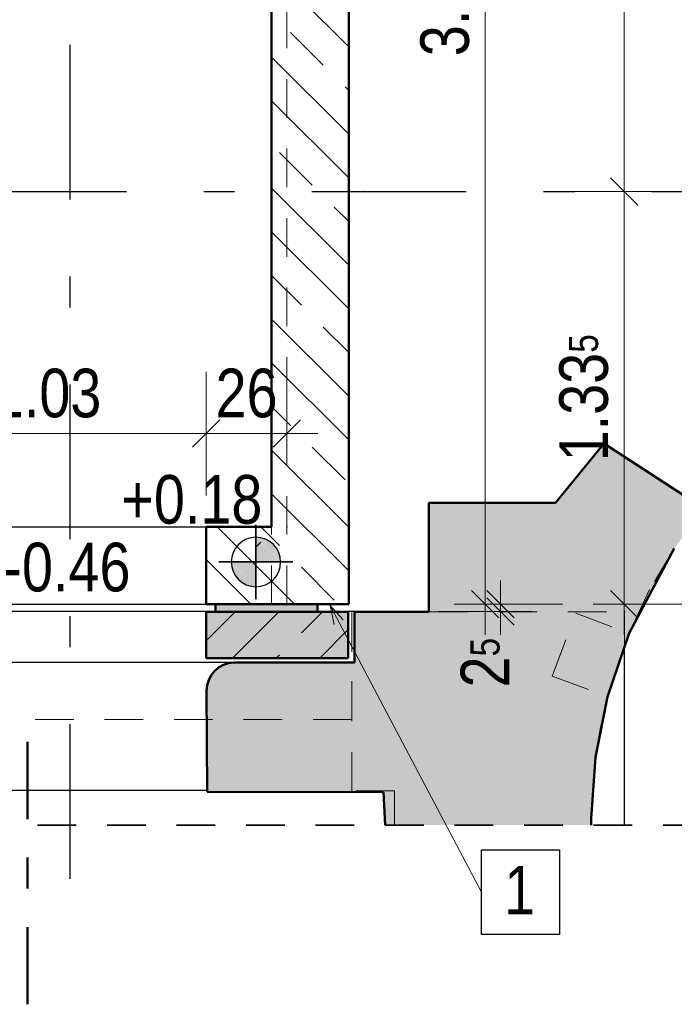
# Model space of a CAD drawing. Header units: millimetres. Extents: x 0 to 102, y -15 to 47.
# Tile 11 of 103: x 11.99 to 14.11, y 11.7 to 14.89. Entities that reach past the tile are written whole.
import ezdxf

# ---------------------------------------------------------------- set-up
doc = ezdxf.new("R2010")
doc.units = ezdxf.units.MM
for name, pattern in [('DASHDOT', [1, 0.5, -0.25, 0, -0.25]), ('DASHDOTX2', [2, 1, -0.5, 0, -0.5]), ('HIDDEN', [0.375, 0.25, -0.125])]:
    doc.linetypes.add(name, pattern=pattern)
doc.layers.add('Achsen', color=7, linetype='Continuous', lineweight=20)
doc.layers.add('Schraffuren', color=7, linetype='Continuous', lineweight=20)
doc.styles.add('Arial Narrow', font='ARIALN.TTF')
doc.dimstyles.new('Arch_Strakon_dimstyle', dxfattribs={"dimtxt": 15.75, "dimasz": 1, "dimexe": 1.25, "dimexo": 0.0625, "dimgap": 1, "dimtad": 0, "dimzin": 12, "dimdsep": 46, "dimtxsty": 'Arial Narrow', "dimblk": 'Arrowhead_Tick', "dimsah": 1, "dimcen": 0, "dimse1": 1, "dimse2": 1, "dimclrd": 6, "dimclrt": 2, "dimazin": 0, "dimtfac": 1, "dimtdec": 4, "dimtmove": 0, "dimatfit": 3, "dimldrblk": 'NONE', "dimfxl": 1, "dimtvp": 1, "dimtolj": 1, "dimtzin": 0, "dimlwd": 13, "dimarcsym": 2})
pattern_1 = [(135, (0, 0), (-0.212132, -0.212132), []), (135, (-0.0707, -0.0707), (-0.212132, -0.212132), []), (135, (-0.14142, -0.14142), (-0.212132, -0.212132), [0.15, -0.1])]

# ---------------------------------------------------------------- blocks, each defined once
blk = doc.blocks.new('Arrowhead_Tick')
at = {"color": 0, "linetype": 'Continuous', "lineweight": -2}
for p, q in [((0, 20), (0, -10)), ((-1, 0), (0, 0)), ((10, 0), (0, 0))]:
    blk.add_line(p, q, dxfattribs=at)
at = {"color": 2, "linetype": 'Continuous', "lineweight": 35}
blk.add_line((4.42, 4.42), (-4.42, -4.42), dxfattribs=at)
blk = doc.blocks.new('*D281')
at = {"layer": 'Achsen', "color": 6, "linetype": 'Continuous', "lineweight": 13}
for p, q in [((13.55, 13.0079), (13.55, 13.0179)), ((13.55, 12.9738), (13.55, 12.9979)), ((13.55, 12.9638), (13.55, 12.9538))]:
    blk.add_line(p, q, dxfattribs=at)
at = {"layer": 'Defpoints', "color": 0}
for p in [(13.0582, 12.9979), (13.55, 12.9979), (13.951, 12.9738)]:
    blk.add_point(p, dxfattribs=at)
at = {"layer": 'Achsen', "color": 6, "lineweight": 13, "xscale": 0.01, "yscale": 0.01, "zscale": 0.01}
for p, rotation in [((13.55, 12.9738), 90), ((13.55, 12.9979), 270)]:
    blk.add_blockref('Arrowhead_Tick', p, dxfattribs=dict(at, rotation=rotation))
at = {"layer": 'Achsen', "color": 2, "lineweight": 35, "insert": (13.5, 12.8082), "char_height": 0.1575, "attachment_point": 5, "rotation": 90, "style": 'Arial Narrow'}
blk.add_mtext('\\A1;2{\\A1;\\H.6x;\\S5;}', dxfattribs=at)
blk = doc.blocks.new('_None')
blk = doc.blocks.new('*D282')
at = {"layer": 'Achsen', "color": 6, "linetype": 'Continuous', "lineweight": 13}
blk.add_line((13.5, 13.0079), (13.5, 16.8879), dxfattribs=at)
at = {"layer": 'Defpoints', "color": 0}
for p in [(13.0582, 16.8979), (13.5, 16.8979), (13.0582, 12.9979)]:
    blk.add_point(p, dxfattribs=at)
at = {"layer": 'Achsen', "color": 6, "lineweight": 13, "xscale": 0.01, "yscale": 0.01, "zscale": 0.01}
for p, rotation in [((13.5, 16.8979), 89.99999999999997), ((13.5, 12.9979), 270)]:
    blk.add_blockref('Arrowhead_Tick', p, dxfattribs=dict(at, rotation=rotation))
at = {"layer": 'Achsen', "color": 2, "lineweight": 35, "insert": (13.3696, 14.9479), "char_height": 0.1575, "attachment_point": 5, "rotation": 90, "style": 'Arial Narrow'}
blk.add_mtext('\\A1;3.90', dxfattribs=at)
blk = doc.blocks.new('*D284')
at = {"layer": 'Achsen', "color": 6, "linetype": 'Continuous', "lineweight": 13}
for p, q in [((14.45, 17.0879), (14.45, 15.2631)), ((14.45, 13.0079), (14.45, 14.8227))]:
    blk.add_line(p, q, dxfattribs=at)
at = {"layer": 'Defpoints', "color": 0}
for p in [(13.0582, 17.0979), (14.45, 17.0979), (13.0582, 12.9979)]:
    blk.add_point(p, dxfattribs=at)
at = {"layer": 'Achsen', "color": 6, "lineweight": 13, "xscale": 0.01, "yscale": 0.01, "zscale": 0.01}
for p, rotation in [((14.45, 17.0979), 89.99999999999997), ((14.45, 12.9979), 270)]:
    blk.add_blockref('Arrowhead_Tick', p, dxfattribs=dict(at, rotation=rotation))
at = {"layer": 'Achsen', "color": 2, "lineweight": 35, "insert": (14.4, 15.0429), "char_height": 0.1575, "attachment_point": 5, "rotation": 90, "style": 'Arial Narrow'}
blk.add_mtext('\\A1;4.10', dxfattribs=at)
blk = doc.blocks.new('*D290')
at = {"layer": 'Achsen', "color": 6, "linetype": 'Continuous', "lineweight": 13}
blk.add_line((13.95, 13.0079), (13.95, 14.3245), dxfattribs=at)
at = {"layer": 'Defpoints', "color": 0}
for p in [(13.1082, 14.3345), (13.95, 14.3345), (13.0582, 12.9979)]:
    blk.add_point(p, dxfattribs=at)
at = {"layer": 'Achsen', "color": 6, "lineweight": 13, "xscale": 0.01, "yscale": 0.01, "zscale": 0.01}
for p, rotation in [((13.95, 14.3345), 90), ((13.95, 12.9979), 270)]:
    blk.add_blockref('Arrowhead_Tick', p, dxfattribs=dict(at, rotation=rotation))
at = {"layer": 'Achsen', "color": 2, "lineweight": 35, "insert": (13.8196, 13.6662), "char_height": 0.1575, "attachment_point": 5, "rotation": 90, "style": 'Arial Narrow'}
blk.add_mtext('\\A1;1.33{\\A1;\\H.6x;\\S5;}', dxfattribs=at)
blk = doc.blocks.new('*D291')
at = {"layer": 'Achsen', "color": 6, "linetype": 'Continuous', "lineweight": 13}
blk.add_line((13.95, 14.3445), (13.95, 17.0879), dxfattribs=at)
at = {"layer": 'Defpoints', "color": 0}
for p in [(13.0582, 17.0979), (13.95, 17.0979), (13.1082, 14.3345)]:
    blk.add_point(p, dxfattribs=at)
at = {"layer": 'Achsen', "color": 6, "lineweight": 13, "xscale": 0.01, "yscale": 0.01, "zscale": 0.01}
for p, rotation in [((13.95, 17.0979), 90), ((13.95, 14.3345), 270)]:
    blk.add_blockref('Arrowhead_Tick', p, dxfattribs=dict(at, rotation=rotation))
at = {"layer": 'Achsen', "color": 2, "lineweight": 35, "insert": (13.8196, 15.7162), "char_height": 0.1575, "attachment_point": 5, "rotation": 90, "style": 'Arial Narrow'}
blk.add_mtext('\\A1;2.76{\\A1;\\H.6x;\\S5;}', dxfattribs=at)
blk = doc.blocks.new('*D739')
at = {"color": 6, "linetype": 'Continuous', "lineweight": 13}
blk.add_line((12.6066, 13.55), (12.8482, 13.55), dxfattribs=at)
at = {"layer": 'Defpoints', "color": 0}
for p in [(12.8582, 13.55), (12.5966, 13.2479), (12.8582, 13.2479)]:
    blk.add_point(p, dxfattribs=at)
at = {"color": 6, "lineweight": 13, "xscale": 0.01, "yscale": 0.01, "zscale": 0.01}
blk.add_blockref('Arrowhead_Tick', (12.8582, 13.55), dxfattribs=at)
at = {"color": 6, "lineweight": 13, "xscale": 0.01, "yscale": 0.01, "zscale": 0.01, "rotation": 180}
blk.add_blockref('Arrowhead_Tick', (12.5966, 13.55), dxfattribs=at)
at = {"color": 2, "lineweight": 25, "insert": (12.7274, 13.6804), "char_height": 0.1575, "attachment_point": 5, "style": 'Arial Narrow'}
blk.add_mtext('\\A1;26', dxfattribs=at)
blk = doc.blocks.new('*D740')
at = {"color": 6, "linetype": 'Continuous', "lineweight": 13}
blk.add_line((11.5766, 13.55), (12.5866, 13.55), dxfattribs=at)
at = {"layer": 'Defpoints', "color": 0}
for p in [(12.5966, 13.55), (11.5666, 13.2479), (12.5966, 13.2479)]:
    blk.add_point(p, dxfattribs=at)
at = {"color": 6, "lineweight": 13, "xscale": 0.01, "yscale": 0.01, "zscale": 0.01}
blk.add_blockref('Arrowhead_Tick', (12.5966, 13.55), dxfattribs=at)
at = {"color": 6, "lineweight": 13, "xscale": 0.01, "yscale": 0.01, "zscale": 0.01, "rotation": 180}
blk.add_blockref('Arrowhead_Tick', (11.5666, 13.55), dxfattribs=at)
at = {"color": 2, "lineweight": 25, "insert": (12.0816, 13.6804), "char_height": 0.1575, "attachment_point": 5, "style": 'Arial Narrow'}
blk.add_mtext('\\A1;1.03', dxfattribs=at)

msp = doc.modelspace()

# ---------------------------------------------------------------- hatches: boundary and pattern name
at = {"lineweight": 13}
h = msp.add_hatch(dxfattribs=at)
h.set_pattern_fill('wuB', color=6, scale=0.01, angle=135, style=0, pattern_type=2)
h.set_pattern_definition(pattern_1)
h.paths.add_polyline_path([(13.0581558, 12.9978891), (12.8081558, 12.9978891), (12.8081558, 17.147896), (13.0581558, 17.147896)])
h = msp.add_hatch(dxfattribs=at)
h.set_pattern_fill('wuB', color=6, scale=0.01, angle=135, style=0, pattern_type=2)
h.set_pattern_definition(pattern_1)
h.paths.add_polyline_path([(12.8081558, 12.9978891), (12.5966236, 12.9978891), (12.5966236, 13.2478891), (12.8081558, 13.2478891)])
h = msp.add_hatch(dxfattribs=at)
h.set_pattern_fill('FT', color=6, scale=0.01, angle=45, style=0, pattern_type=2)
h.set_pattern_definition([(45, (0, 0), (-0.0707107, 0.0707107), []), (135, (0, 0), (-0.0707107, -0.0707107), [])])
h.paths.add_polyline_path([(12.7577723, 13.2142695), (12.8377723, 13.1342695), (12.7577723, 13.1342695)])
at = {"lineweight": 13, "true_color": 0xcccccc}
for points in [[(12.7577723, 13.2142695), (12.8377723, 13.1342695), (12.7577723, 13.1342695)], [(12.8377604, 13.1356503), (12.8377247, 13.1370308), (12.8376651, 13.1384104), (12.8375817, 13.1397888), (12.8374746, 13.1411655), (12.8373437, 13.1425402), (12.837189, 13.1439124), (12.8370108, 13.1452818), (12.8368089, 13.1466478), (12.8365835, 13.1480102), (12.8363345, 13.1493685), (12.8360622, 13.1507223), (12.8357666, 13.1520711), (12.8354477, 13.1534147), (12.8351056, 13.1547526), (12.8347406, 13.1560844), (12.8343526, 13.1574096), (12.8339417, 13.158728), (12.8335082, 13.1600391), (12.8330521, 13.1613425), (12.8325736, 13.1626379), (12.8320728, 13.1639248), (12.8315499, 13.1652028), (12.831005, 13.1664717), (12.8304382, 13.1677309), (12.8298498, 13.1689802), (12.82924, 13.1702191), (12.8286088, 13.1714473), (12.8279565, 13.1726645), (12.8272834, 13.1738702), (12.8265895, 13.1750641), (12.8258751, 13.1762458), (12.8251404, 13.1774151), (12.8243856, 13.1785715), (12.823611, 13.1797147), (12.8228168, 13.1808443), (12.8220032, 13.1819601), (12.8211705, 13.1830616), (12.8203189, 13.1841487), (12.8194486, 13.1852208), (12.8185599, 13.1862778), (12.8176532, 13.1873193), (12.8167286, 13.188345), (12.8157864, 13.1893545), (12.814827, 13.1903477), (12.8138505, 13.1913241), (12.8128574, 13.1922836), (12.8118478, 13.1932257), (12.8108221, 13.1941503), (12.8097807, 13.1950571), (12.8087237, 13.1959457), (12.8076515, 13.196816), (12.8065645, 13.1976676), (12.8054629, 13.1985004), (12.8043472, 13.199314), (12.8032175, 13.2001082), (12.8020743, 13.2008828), (12.8009179, 13.2016375), (12.7997487, 13.2023722), (12.7985669, 13.2030866), (12.797373, 13.2037805), (12.7961673, 13.2044537), (12.7949502, 13.205106), (12.793722, 13.2057371), (12.792483, 13.206347), (12.7912338, 13.2069354), (12.7899745, 13.2075021), (12.7887057, 13.208047), (12.7874276, 13.20857), (12.7861407, 13.2090708), (12.7848454, 13.2095493), (12.783542, 13.2100054), (12.7822309, 13.2104389), (12.7809125, 13.2108497), (12.7795872, 13.2112377), (12.7782555, 13.2116028), (12.7769176, 13.2119448), (12.775574, 13.2122637), (12.7742251, 13.2125594), (12.7728713, 13.2128317), (12.7715131, 13.2130806), (12.7701507, 13.213306), (12.7687846, 13.2135079), (12.7674153, 13.2136862), (12.766043, 13.2138408), (12.7646684, 13.2139717), (12.7632916, 13.2140789), (12.7619132, 13.2141622), (12.7605336, 13.2142218), (12.7591532, 13.2142576), (12.7577723, 13.2142695)], [(12.7577723, 13.1342695), (12.7577723, 13.0542695), (12.6777723, 13.1342695)], [(12.6777843, 13.1328886), (12.67782, 13.1315082), (12.6778796, 13.1301286), (12.677963, 13.1287502), (12.6780701, 13.1273734), (12.678201, 13.1259988), (12.6783556, 13.1246265), (12.6785339, 13.1232572), (12.6787358, 13.1218911), (12.6789612, 13.1205287), (12.6792101, 13.1191705), (12.6794825, 13.1178167), (12.6797781, 13.1164678), (12.680097, 13.1151242), (12.680439, 13.1137863), (12.6808041, 13.1124546), (12.6811921, 13.1111293), (12.6816029, 13.1098109), (12.6820364, 13.1084998), (12.6824925, 13.1071964), (12.682971, 13.1059011), (12.6834718, 13.1046142), (12.6839948, 13.1033361), (12.6845397, 13.1020673), (12.6851064, 13.100808), (12.6856948, 13.0995588), (12.6863047, 13.0983198), (12.6869359, 13.0970916), (12.6875881, 13.0958745), (12.6882613, 13.0946688), (12.6889552, 13.0934749), (12.6896696, 13.0922931), (12.6904043, 13.0911239), (12.691159, 13.0899675), (12.6919336, 13.0888243), (12.6927278, 13.0876946), (12.6935414, 13.0865789), (12.6943742, 13.0854773), (12.6952258, 13.0843903), (12.6960961, 13.0833181), (12.6969847, 13.0822611), (12.6978915, 13.0812197), (12.6988161, 13.080194), (12.6997582, 13.0791844), (12.7007177, 13.0781913), (12.7016941, 13.0772148), (12.7026873, 13.0762554), (12.7036968, 13.0753132), (12.7047225, 13.0743886), (12.705764, 13.0734819), (12.706821, 13.0725932), (12.7078932, 13.071723), (12.7089802, 13.0708713), (12.7100817, 13.0700386), (12.7111975, 13.069225), (12.7123272, 13.0684308), (12.7134703, 13.0676562), (12.7146267, 13.0669014), (12.715796, 13.0661667), (12.7169777, 13.0654523), (12.7181716, 13.0647584), (12.7193773, 13.0640853), (12.7205945, 13.063433), (12.7218227, 13.0628018), (12.7230616, 13.062192), (12.7243109, 13.0616036), (12.7255702, 13.0610368), (12.726839, 13.0604919), (12.7281171, 13.059969), (12.7294039, 13.0594682), (12.7306993, 13.0589897), (12.7320027, 13.0585336), (12.7333138, 13.0581001), (12.7346322, 13.0576892), (12.7359574, 13.0573012), (12.7372892, 13.0569362), (12.7386271, 13.0565941), (12.7399707, 13.0562752), (12.7413195, 13.0559796), (12.7426733, 13.0557073), (12.7440316, 13.0554584), (12.745394, 13.0552329), (12.7467601, 13.055031), (12.7481294, 13.0548528), (12.7495016, 13.0546982), (12.7508763, 13.0545672), (12.752253, 13.0544601), (12.7536314, 13.0543767), (12.755011, 13.0543171), (12.7563915, 13.0542814), (12.7577723, 13.0542695)]]:
    msp.add_hatch(color=254, dxfattribs=at).paths.add_polyline_path(points)
at = {"lineweight": 13, "true_color": 0xb9b9b9}
msp.add_hatch(color=9, dxfattribs=at).paths.add_polyline_path([(13.0566236, 12.9728891), (13.0566236, 12.8228891), (12.5966236, 12.8228891), (12.5966236, 12.9728891)])
at = {"layer": 'Schraffuren', "lineweight": 13, "true_color": 0xf0f0f0}
msp.add_hatch(color=7, dxfattribs=at).paths.add_polyline_path([(13.9018447, 13.5074387), (14.2075614, 13.3074552), (14.1123519, 13.1784278), (13.9660451, 12.9041896), (13.8962411, 12.6976948), (13.857234, 12.5016861), (13.8427947, 12.3023357), (13.8427947, 12.2823055), (13.1759718, 12.2823055), (13.1704714, 12.3884157), (12.5998516, 12.3900048), (12.5979461, 12.7166386), (12.5979505, 12.7182182), (12.5979822, 12.7197975), (12.5980412, 12.7213761), (12.5981274, 12.7229534), (12.5982409, 12.724529), (12.5983815, 12.7261023), (12.5985493, 12.7276731), (12.5987442, 12.7292406), (12.5989662, 12.7308046), (12.5992151, 12.7323645), (12.599491, 12.7339199), (12.5997936, 12.7354703), (12.600123, 12.7370152), (12.600479, 12.7385542), (12.6008616, 12.7400869), (12.6012706, 12.7416127), (12.6017058, 12.7431312), (12.6021672, 12.7446419), (12.6026547, 12.7461445), (12.603168, 12.7476384), (12.603707, 12.7491232), (12.6042716, 12.7505985), (12.6048616, 12.7520639), (12.6054768, 12.7535188), (12.6061171, 12.7549629), (12.6067822, 12.7563957), (12.6074719, 12.7578168), (12.6081861, 12.7592258), (12.6089245, 12.7606222), (12.609687, 12.7620057), (12.6104732, 12.7633758), (12.6112829, 12.7647321), (12.612116, 12.7660743), (12.6129721, 12.7674018), (12.613851, 12.7687144), (12.6147524, 12.7700115), (12.6156762, 12.771293), (12.6166219, 12.7725582), (12.6175893, 12.773807), (12.6185781, 12.7750389), (12.6195881, 12.7762535), (12.6206189, 12.7774504), (12.6216702, 12.7786294), (12.6227417, 12.7797901), (12.6238331, 12.7809321), (12.6249441, 12.7820551), (12.6260743, 12.7831587), (12.6272234, 12.7842426), (12.628391, 12.7853065), (12.6295769, 12.7863501), (12.6307806, 12.7873731), (12.6320017, 12.7883751), (12.63324, 12.7893558), (12.6344951, 12.7903151), (12.6357665, 12.7912525), (12.6370539, 12.7921678), (12.638357, 12.7930608), (12.6396753, 12.7939311), (12.6410084, 12.7947785), (12.6423559, 12.7956028), (12.6437175, 12.7964037), (12.6450927, 12.7971809), (12.6464811, 12.7979343), (12.6478824, 12.7986635), (12.649296, 12.7993685), (12.6507216, 12.800049), (12.6521587, 12.8007047), (12.6536069, 12.8013355), (12.6550658, 12.8019412), (12.656535, 12.8025216), (12.658014, 12.8030766), (12.6595023, 12.8036059), (12.6609995, 12.8041094), (12.6625052, 12.8045871), (12.664019, 12.8050386), (12.6655403, 12.8054639), (12.6670687, 12.8058629), (12.6686038, 12.8062354), (12.6701451, 12.8065814), (12.6716922, 12.8069007), (12.6732445, 12.8071932), (12.6748017, 12.8074589), (12.6763632, 12.8076976), (12.6779286, 12.8079094), (12.6794974, 12.808094), (12.6810692, 12.8082516), (12.6826434, 12.8083819), (12.6842197, 12.8084851), (12.6857975, 12.808561), (12.6873764, 12.8086097), (13.0767368, 12.8086097), (13.0767368, 12.9729116), (13.317844, 12.9728857), (13.317844, 13.3261879), (13.7278233, 13.3262052), (13.886345, 13.5200865)])
at = {"layer": 'Schraffuren', "lineweight": 13, "true_color": 0xff0000}
msp.add_hatch(color=1, dxfattribs=at).paths.add_polyline_path([(12.9566236, 12.9728857), (12.6266236, 12.9728857), (12.6266236, 12.9978857), (12.9566236, 12.9978857)])
at = {"layer": 'Schraffuren', "lineweight": 13}
h = msp.add_hatch(dxfattribs=at)
h.set_pattern_fill('bB', color=6, scale=0.01, angle=45, style=0, pattern_type=2)
h.set_pattern_definition([(45, (0, 0), (-0.1414214, 0.1414214), [0.15, -0.1]), (45, (-0.07071, 0.07071), (-0.1414214, 0.1414214), [])])
h.paths.add_polyline_path([(13.0566236, 12.8228891), (12.5966236, 12.8228891), (12.5966236, 12.9728891), (13.0566236, 12.9728891)])

# ---------------------------------------------------------------- linework, layer by layer
at = {"color": 4, "linetype": 'Continuous', "lineweight": 50}
for p, q in [((13.0581558, 12.9978891), (13.0581558, 17.147896)), ((12.8081558, 13.2478891), (12.8081558, 16.897896)), ((13.7278233, 13.3262052), (13.886345, 13.5200865)), ((13.9018447, 13.5074387), (13.886345, 13.5200865)), ((14.2075614, 13.3074552), (13.9018447, 13.5074387)), ((13.7278233, 13.3262052), (13.317844, 13.3261879)), ((13.317844, 12.9728857), (13.317844, 13.3261879)), ((12.5966236, 12.9978891), (12.5966236, 13.2478891)), ((12.8081558, 13.2478857), (12.5966236, 13.2478857)), ((13.9660451, 12.9041896), (14.1123519, 13.1784278)), ((12.6266236, 12.9978857), (12.5966236, 12.9978857)), ((12.9566236, 12.9978857), (12.6266236, 12.9978857)), ((12.6266236, 12.9728857), (12.6266236, 12.9978857)), ((13.0581558, 12.9978857), (12.9566236, 12.9978857)), ((12.9566236, 12.9728857), (12.9566236, 12.9978857)), ((12.5966236, 12.8228891), (12.5966236, 12.9728891)), ((12.6266236, 12.9728857), (12.5966236, 12.9728857)), ((12.9566236, 12.9728857), (12.6266236, 12.9728857)), ((13.0566236, 12.9728857), (12.9566236, 12.9728857)), ((13.0566236, 12.8228891), (13.0566236, 12.9728891)), ((13.0767368, 12.8086097), (13.0767368, 12.9729116)), ((13.0767368, 12.9729116), (13.317844, 12.9728857)), ((13.8962411, 12.6976948), (13.9660451, 12.9041896)), ((13.0566236, 12.8228891), (12.5966236, 12.8228891)), ((13.0767368, 12.8086097), (12.6873764, 12.8086097)), ((12.5998516, 12.3900048), (12.5979461, 12.7166386)), ((13.857234, 12.5016861), (13.8962411, 12.6976948)), ((13.8427947, 12.3023357), (13.857234, 12.5016861)), ((13.1704714, 12.3884157), (12.5998516, 12.3900048)), ((13.1704714, 12.3884157), (13.1759718, 12.2823055)), ((13.8427947, 12.2823055), (13.8427947, 12.3023357))]:
    msp.add_line(p, q, dxfattribs=at)
at = {"color": 6, "linetype": 'HIDDEN', "lineweight": 13, "ltscale": 0.5}
for p, q in [((12.8581558, 12.9978891), (12.8581558, 16.8978952)), ((12.8081558, 12.9978891), (12.8081558, 13.2478891)), ((14.1121207, 13.1779944), (14.0325721, 13.0447409)), ((14.0325721, 13.0447409), (13.9663654, 12.9047898)), ((12.9566236, 12.9738244), (12.6266236, 12.973823)), ((13.0678635, 12.3936566), (13.0678635, 12.9738249)), ((13.0678651, 12.6238249), (13.0678635, 12.9738249)), ((13.317844, 12.9738163), (13.0678635, 12.9738249)), ((13.317844, 12.9728857), (13.9510299, 12.9728179)), ((13.717221, 12.7647063), (13.7933877, 12.9686473)), ((13.7933877, 12.9686473), (13.9659884, 12.9040216)), ((13.9510299, 12.8597715), (13.9510299, 12.9728179)), ((13.717221, 12.7647063), (13.8978818, 12.6972556)), ((13.8978818, 12.6972556), (13.8737058, 12.6002331)), ((13.0678651, 12.6238249), (11.1380093, 12.6238163)), ((13.8737058, 12.6002331), (13.857277, 12.5016732)), ((13.857277, 12.5016732), (13.8427947, 12.3023357)), ((13.206154, 12.3936566), (13.0678635, 12.3936566)), ((13.206154, 12.2823055), (13.206154, 12.3936566))]:
    msp.add_line(p, q, dxfattribs=at)
at = {"color": 3, "linetype": 'Continuous', "lineweight": 25}
for p, q in [((13.886345, 13.5200865), (14.2068176, 13.3079418)), ((11.5666243, 13.2478891), (12.5966236, 13.2478891)), ((14.1123691, 13.1784106), (14.1121207, 13.1779944)), ((11.5666243, 12.9978891), (12.5966236, 12.9978891)), ((12.6266236, 12.973823), (11.5366243, 12.9738181)), ((13.317844, 12.973826), (12.9566236, 12.9738244)), ((13.9663654, 12.9047898), (13.9659999, 12.9040173)), ((13.9510299, 12.2823055), (13.9510299, 12.8597715)), ((12.6824087, 12.8083642), (11.4835948, 12.8083642)), ((12.5998287, 12.3939317), (11.5666243, 12.3939317)), ((13.4884588, 11.9281661), (13.4884588, 12.2021661)), ((13.4884588, 12.2021661), (13.7404588, 12.2021661)), ((13.7404588, 12.2021661), (13.7404588, 11.9281661)), ((13.7404588, 11.9281661), (13.4884588, 11.9281661))]:
    msp.add_line(p, q, dxfattribs=at)
at = {"color": 2, "linetype": 'DASHDOT', "lineweight": 35, "ltscale": 0.5}
for p, q in [((12.7577723, 13.2542695), (12.7577723, 13.0142695)), ((12.8777723, 13.1342695), (12.6377723, 13.1342695))]:
    msp.add_line(p, q, dxfattribs=at)
at = {"color": 5, "linetype": 'Continuous', "lineweight": 18}
for p, q in [((13.4884588, 12.0651661), (12.9977095, 12.9928322)), ((13.0115554, 12.9322784), (12.9977095, 12.9928322)), ((12.9977095, 12.9928322), (13.0399773, 12.947314))]:
    msp.add_line(p, q, dxfattribs=at)
at = {"color": 4, "linetype": 'DASHDOT', "lineweight": 50, "ltscale": 0.5}
msp.add_line((12.0178896, 11.7018402), (12.0178896, 12.6326121), dxfattribs=at)
at = {"color": 2, "linetype": 'HIDDEN', "lineweight": 35, "ltscale": 0.5}
msp.add_line((14.2010299, 12.2823055), (6.8040835, 12.2823055), dxfattribs=at)
at = {"color": 9, "linetype": 'Continuous', "lineweight": 0}
msp.add_circle((13.9509503, 12.9738163), 0.00111, dxfattribs=at)
at = {"color": 3, "linetype": 'Continuous', "lineweight": 25}
for start, end in [(90, 180), (0, 90), (180, 270), (270, 0)]:
    msp.add_arc((12.7577723, 13.1342695), 0.08, start, end, dxfattribs=at)
at = {"color": 4, "linetype": 'Continuous', "lineweight": 50}
msp.add_arc((12.6894046, 12.7171721), 0.0914601, 91.2706376, 180.3342575, dxfattribs=at)
at = {"layer": 'Achsen', "color": 3, "linetype": 'DASHDOTX2', "lineweight": 25, "ltscale": 0.5}
for p, q in [((12.1556957, 39.0086435), (12.1556957, 11.9806051)), ((5.2386957, 14.334471), (50.913591, 14.334471))]:
    msp.add_line(p, q, dxfattribs=at)
at = {"layer": 'Achsen', "color": 9, "linetype": 'Continuous', "lineweight": 0}
for centre in [(13.1081558, 14.334471), (12.8581558, 13.2478857)]:
    msp.add_circle(centre, 0.00111, dxfattribs=at)

# ---------------------------------------------------------------- texts
at = {"color": 2, "lineweight": 35, "style": 'Arial Narrow'}
for s, p in [('+0.18', (12.322065, 13.2584163)), ('-0.46', (11.9402385, 13.0390317)), ('1', (13.5615912, 11.9926947))]:
    msp.add_text(s, height=0.1575, dxfattribs=at).set_placement(p)

# ---------------------------------------------------------------- dimensions: what is measured, and where the dimension line sits
at = {"lineweight": 25}
for base, p1, p2, text, picture, middle in [((12.5966236, 13.55), (11.5666243, 13.2478891), (12.5966236, 13.2478857), '1.03', '*D740', (12.0816239, 13.55)), ((12.8581558, 13.55), (12.5966236, 13.2478857), (12.8581558, 13.2478857), '26', '*D739', (12.7273897, 13.55))]:
    dim = msp.add_linear_dim(base=base, p1=p1, p2=p2, text=text, dimstyle='Arch_Strakon_dimstyle', override={"dimscale": 0.01, "dimtxt": 15.75, "dimasz": 1, "dimgap": 5, "dimtad": 1, "dimjust": 0, "dimtih": 0, "dimtoh": 0, "dimdec": 5, "dimdsep": 46, "dimtxsty": 'Arial Narrow', "dimclrd": 6, "dimclrt": 2, "dimtix": 1, "dimtofl": 255, "dimtmove": 0, "dimatfit": 2, "dimfxl": 0, "dimfxlon": 0, "dimtvp": 31.746032, "dimlwd": 13}, dxfattribs=at)
    dim.commit()
    dim.dimension.update_dxf_attribs({"geometry": picture, "text_midpoint": middle, "dimtype": 160})
at = {"layer": 'Achsen', "lineweight": 35}
for base, p1, p2, text, override, picture, middle in [((14.45, 17.0978952), (13.0581558, 12.9978891), (13.0581558, 17.0978952), '4.10', {"dimscale": 0.01, "dimtxt": 15.75, "dimasz": 1, "dimgap": 5, "dimtad": 0, "dimjust": 0, "dimtih": 0, "dimtoh": 0, "dimdec": 5, "dimdsep": 46, "dimtxsty": 'Arial Narrow', "dimclrd": 6, "dimclrt": 2, "dimtix": 0, "dimtofl": 255, "dimtmove": 2, "dimatfit": 2, "dimfxl": 0, "dimfxlon": 0, "dimtvp": 31.746032, "dimlwd": 13}, '*D284', (14.4, 15.0428888)), ((13.95, 17.0978952), (13.1081558, 14.334471), (13.0581558, 17.0978952), '2.76{\\A1;\\H.6x;\\S5;}', {"dimscale": 0.01, "dimtxt": 15.75, "dimasz": 1, "dimgap": 5, "dimtad": 1, "dimjust": 0, "dimtih": 0, "dimtoh": 0, "dimdec": 5, "dimdsep": 46, "dimtxsty": 'Arial Narrow', "dimclrd": 6, "dimclrt": 2, "dimtix": 1, "dimtofl": 255, "dimtmove": 0, "dimatfit": 2, "dimfxl": 0, "dimfxlon": 0, "dimtvp": 31.746032, "dimlwd": 13}, '*D291', (13.95, 15.7161831)), ((13.5, 16.8978919), (13.0581558, 12.9978891), (13.0581558, 16.8978919), '3.90', {"dimscale": 0.01, "dimtxt": 15.75, "dimasz": 1, "dimgap": 5, "dimtad": 1, "dimjust": 0, "dimtih": 0, "dimtoh": 0, "dimdec": 5, "dimdsep": 46, "dimtxsty": 'Arial Narrow', "dimclrd": 6, "dimclrt": 2, "dimtix": 1, "dimtofl": 255, "dimtmove": 0, "dimatfit": 2, "dimfxl": 0, "dimfxlon": 0, "dimtvp": 31.746032, "dimlwd": 13}, '*D282', (13.5, 14.9478905)), ((13.95, 14.334471), (13.0581558, 12.9978891), (13.1081558, 14.334471), '1.33{\\A1;\\H.6x;\\S5;}', {"dimscale": 0.01, "dimtxt": 15.75, "dimasz": 1, "dimgap": 5, "dimtad": 1, "dimjust": 0, "dimtih": 0, "dimtoh": 0, "dimdec": 5, "dimdsep": 46, "dimtxsty": 'Arial Narrow', "dimclrd": 6, "dimclrt": 2, "dimtix": 1, "dimtofl": 255, "dimtmove": 0, "dimatfit": 2, "dimfxl": 0, "dimfxlon": 0, "dimtvp": 31.746032, "dimlwd": 13}, '*D290', (13.95, 13.66618)), ((13.55, 12.9978891), (13.9509503, 12.9738163), (13.0581558, 12.9978891), '2{\\A1;\\H.6x;\\S5;}', {"dimscale": 0.01, "dimtxt": 15.75, "dimasz": 1, "dimgap": 5, "dimtad": 1, "dimjust": 0, "dimtih": 0, "dimtoh": 0, "dimdec": 5, "dimdsep": 46, "dimtxsty": 'Arial Narrow', "dimclrd": 6, "dimclrt": 2, "dimtix": 0, "dimtofl": 255, "dimtmove": 2, "dimatfit": 2, "dimfxl": 0, "dimfxlon": 0, "dimtvp": 31.746032, "dimlwd": 13}, '*D281', (13.5, 12.8082444))]:
    dim = msp.add_linear_dim(base=base, p1=p1, p2=p2, angle=90, text=text, dimstyle='Arch_Strakon_dimstyle', override=override, dxfattribs=at)
    dim.commit()
    dim.dimension.update_dxf_attribs({"geometry": picture, "text_midpoint": middle, "dimtype": 160})

doc.saveas('drawing.dxf')
